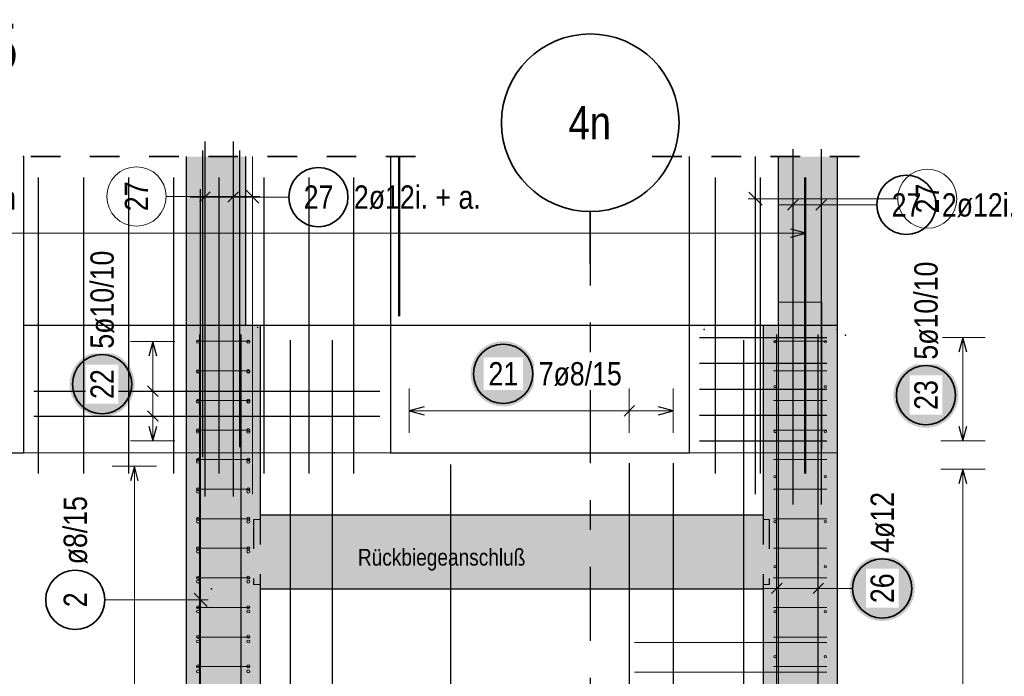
# Model space of a CAD drawing. Header units: millimetres. Extents: x -4 to 30.7, y -2.9 to 30.7.
# Tile 23 of 39: x 13.8 to 17.1, y 3.1 to 5.3. Entities that reach past the tile are written whole.
import ezdxf
from ezdxf.enums import TextEntityAlignment as Align

# ---------------------------------------------------------------- set-up
doc = ezdxf.new("R2010")
doc.units = ezdxf.units.MM
doc.linetypes.add('DASHDOTX2', pattern=[2, 1, -0.5, 0, -0.5])
doc.linetypes.add('HIDDEN', pattern=[0.375, 0.25, -0.125])
for name, color, linetype, lineweight in [('Achsen', 7, 'Continuous', 20), ('Geschnittene Kanten', 7, 'Continuous', 20), ('nplo Bewehrung', 7, 'Continuous', 20), ('Schraffuren', 7, 'Continuous', 20)]:
    doc.layers.add(name, color=color, linetype=linetype, lineweight=lineweight)
doc.styles.add('Arial Narrow', font='ARIALN.TTF')
doc.linetypes.add('STRAKON_Linetype_13', pattern='A,15,[130,ltypeshp.shx,S=1.875,R=-30,X=0,Y=0],-1.875,[130,ltypeshp.shx,S=1.875,R=-30,X=0,Y=0]', length=16.875)

msp = doc.modelspace()

# ---------------------------------------------------------------- hatches: boundary and pattern name
at = {"lineweight": 25, "true_color": 0xcef2bf}
for points in [[(14.600077, 0.888135), (14.600077, 4.289473), (14.350077, 4.289473), (14.350077, 0.888135)], [(16.300085, 0.888135), (16.550085, 0.888135), (16.550085, 4.289437), (16.300085, 4.289437)], [(14.600077, 3.398135), (16.300085, 3.398135), (16.300085, 3.648135), (14.600077, 3.648135)]]:
    msp.add_hatch(color=254, dxfattribs=at).paths.add_polyline_path(points)
at = {"lineweight": 25, "true_color": 0xffffff}
for points in [[(15.531297, 4.125), (15.53123, 4.128839), (15.531029, 4.132673), (15.530695, 4.136498), (15.530227, 4.140309), (15.529626, 4.144101), (15.528894, 4.14787), (15.52803, 4.151611), (15.527036, 4.15532), (15.525914, 4.158992), (15.524664, 4.162622), (15.523288, 4.166207), (15.521787, 4.169741), (15.520165, 4.173221), (15.518422, 4.176642), (15.51656, 4.18), (15.514583, 4.183291), (15.512491, 4.186511), (15.510289, 4.189656), (15.507979, 4.192723), (15.505562, 4.195707), (15.503043, 4.198604), (15.500425, 4.201412), (15.49771, 4.204127), (15.494902, 4.206746), (15.492004, 4.209265), (15.48902, 4.211681), (15.485954, 4.213992), (15.482809, 4.216194), (15.479588, 4.218285), (15.476297, 4.220263), (15.472939, 4.222124), (15.469518, 4.223867), (15.466038, 4.22549), (15.462504, 4.22699), (15.45892, 4.228366), (15.455289, 4.229616), (15.451617, 4.230739), (15.447909, 4.231733), (15.444168, 4.232596), (15.440399, 4.233329), (15.436606, 4.233929), (15.432795, 4.234397), (15.428971, 4.234732), (15.425136, 4.234933), (15.421297, 4.235), (15.417458, 4.234933), (15.413624, 4.234732), (15.409799, 4.234397), (15.405988, 4.233929), (15.402196, 4.233329), (15.398427, 4.232596), (15.394686, 4.231733), (15.390977, 4.230739), (15.387305, 4.229616), (15.383675, 4.228366), (15.380091, 4.22699), (15.376556, 4.22549), (15.373077, 4.223867), (15.369655, 4.222124), (15.366297, 4.220263), (15.363006, 4.218285), (15.359786, 4.216194), (15.356641, 4.213992), (15.353575, 4.211681), (15.350591, 4.209265), (15.347693, 4.206746), (15.344885, 4.204127), (15.34217, 4.201412), (15.339551, 4.198604), (15.337032, 4.195707), (15.334616, 4.192723), (15.332305, 4.189656), (15.330103, 4.186511), (15.328012, 4.183291), (15.326035, 4.18), (15.324173, 4.176642), (15.32243, 4.173221), (15.320807, 4.169741), (15.319307, 4.166207), (15.317931, 4.162622), (15.316681, 4.158992), (15.315559, 4.15532), (15.314565, 4.151611), (15.313701, 4.14787), (15.312969, 4.144101), (15.312368, 4.140309), (15.3119, 4.136498), (15.311565, 4.132673), (15.311364, 4.128839), (15.311297, 4.125), (15.311364, 4.121161), (15.311565, 4.117327), (15.3119, 4.113502), (15.312368, 4.109691), (15.312969, 4.105899), (15.313701, 4.10213), (15.314565, 4.098389), (15.315559, 4.09468), (15.316681, 4.091008), (15.317931, 4.087378), (15.319307, 4.083793), (15.320807, 4.080259), (15.32243, 4.076779), (15.324173, 4.073358), (15.326035, 4.07), (15.328012, 4.066709), (15.330103, 4.063489), (15.332305, 4.060344), (15.334616, 4.057277), (15.337032, 4.054293), (15.339551, 4.051396), (15.34217, 4.048588), (15.344885, 4.045873), (15.347693, 4.043254), (15.350591, 4.040735), (15.353575, 4.038319), (15.356641, 4.036008), (15.359786, 4.033806), (15.363006, 4.031715), (15.366297, 4.029737), (15.369655, 4.027876), (15.373077, 4.026133), (15.376556, 4.02451), (15.380091, 4.02301), (15.383675, 4.021634), (15.387305, 4.020384), (15.390977, 4.019261), (15.394686, 4.018267), (15.398427, 4.017404), (15.402196, 4.016671), (15.405988, 4.016071), (15.409799, 4.015603), (15.413624, 4.015268), (15.417458, 4.015067), (15.421297, 4.015), (15.425136, 4.015067), (15.428971, 4.015268), (15.432795, 4.015603), (15.436606, 4.016071), (15.440399, 4.016671), (15.444168, 4.017404), (15.447909, 4.018267), (15.451617, 4.019261), (15.455289, 4.020384), (15.45892, 4.021634), (15.462504, 4.02301), (15.466038, 4.02451), (15.469518, 4.026133), (15.472939, 4.027876), (15.476297, 4.029737), (15.479588, 4.031715), (15.482809, 4.033806), (15.485954, 4.036008), (15.48902, 4.038319), (15.492004, 4.040735), (15.494902, 4.043254), (15.49771, 4.045873), (15.500425, 4.048588), (15.503043, 4.051396), (15.505562, 4.054293), (15.507979, 4.057277), (15.510289, 4.060344), (15.512491, 4.063489), (15.514583, 4.066709), (15.51656, 4.07), (15.518422, 4.073358), (15.520165, 4.076779), (15.521787, 4.080259), (15.523288, 4.083793), (15.524664, 4.087378), (15.525914, 4.091008), (15.527036, 4.09468), (15.52803, 4.098389), (15.528894, 4.10213), (15.529626, 4.105899), (15.530227, 4.109691), (15.530695, 4.113502), (15.531029, 4.117327)], [(14.175984, 4.089825), (14.175917, 4.093664), (14.175716, 4.097498), (14.175381, 4.101323), (14.174914, 4.105134), (14.174313, 4.108926), (14.17358, 4.112695), (14.172717, 4.116436), (14.171723, 4.120145), (14.1706, 4.123817), (14.16935, 4.127447), (14.167974, 4.131032), (14.166474, 4.134566), (14.164851, 4.138046), (14.163108, 4.141467), (14.161247, 4.144825), (14.159269, 4.148116), (14.157178, 4.151336), (14.154976, 4.154481), (14.152665, 4.157548), (14.150249, 4.160531), (14.14773, 4.163429), (14.145111, 4.166237), (14.142396, 4.168952), (14.139588, 4.171571), (14.136691, 4.17409), (14.133707, 4.176506), (14.13064, 4.178817), (14.127495, 4.181019), (14.124275, 4.18311), (14.120984, 4.185088), (14.117626, 4.186949), (14.114205, 4.188692), (14.110725, 4.190315), (14.107191, 4.191815), (14.103606, 4.193191), (14.099976, 4.194441), (14.096304, 4.195564), (14.092595, 4.196557), (14.088854, 4.197421), (14.085085, 4.198154), (14.081293, 4.198754), (14.077482, 4.199222), (14.073657, 4.199557), (14.069823, 4.199758), (14.065984, 4.199825), (14.062145, 4.199758), (14.058311, 4.199557), (14.054486, 4.199222), (14.050675, 4.198754), (14.046883, 4.198154), (14.043114, 4.197421), (14.039373, 4.196557), (14.035664, 4.195564), (14.031992, 4.194441), (14.028362, 4.193191), (14.024777, 4.191815), (14.021243, 4.190315), (14.017763, 4.188692), (14.014342, 4.186949), (14.010984, 4.185088), (14.007693, 4.18311), (14.004473, 4.181019), (14.001328, 4.178817), (13.998261, 4.176506), (13.995277, 4.17409), (13.99238, 4.171571), (13.989572, 4.168952), (13.986857, 4.166237), (13.984238, 4.163429), (13.981719, 4.160531), (13.979303, 4.157548), (13.976992, 4.154481), (13.97479, 4.151336), (13.972699, 4.148116), (13.970721, 4.144825), (13.96886, 4.141467), (13.967117, 4.138046), (13.965494, 4.134566), (13.963994, 4.131032), (13.962618, 4.127447), (13.961368, 4.123817), (13.960245, 4.120145), (13.959252, 4.116436), (13.958388, 4.112695), (13.957655, 4.108926), (13.957055, 4.105134), (13.956587, 4.101323), (13.956252, 4.097498), (13.956051, 4.093664), (13.955984, 4.089825), (13.956051, 4.085986), (13.956252, 4.082152), (13.956587, 4.078327), (13.957055, 4.074516), (13.957655, 4.070724), (13.958388, 4.066955), (13.959252, 4.063213), (13.960245, 4.059505), (13.961368, 4.055833), (13.962618, 4.052203), (13.963994, 4.048618), (13.965494, 4.045084), (13.967117, 4.041604), (13.96886, 4.038183), (13.970721, 4.034825), (13.972699, 4.031534), (13.97479, 4.028314), (13.976992, 4.025168), (13.979303, 4.022102), (13.981719, 4.019118), (13.984238, 4.01622), (13.986857, 4.013412), (13.989572, 4.010697), (13.99238, 4.008079), (13.995277, 4.00556), (13.998261, 4.003144), (14.001328, 4.000833), (14.004473, 3.998631), (14.007693, 3.99654), (14.010984, 3.994562), (14.014342, 3.992701), (14.017763, 3.990957), (14.021243, 3.989335), (14.024777, 3.987835), (14.028362, 3.986459), (14.031992, 3.985209), (14.035664, 3.984086), (14.039373, 3.983092), (14.043114, 3.982229), (14.046883, 3.981496), (14.050675, 3.980895), (14.054486, 3.980427), (14.058311, 3.980093), (14.062145, 3.979892), (14.065984, 3.979825), (14.069823, 3.979892), (14.073657, 3.980093), (14.077482, 3.980427), (14.081293, 3.980895), (14.085085, 3.981496), (14.088854, 3.982229), (14.092595, 3.983092), (14.096304, 3.984086), (14.099976, 3.985209), (14.103606, 3.986459), (14.107191, 3.987835), (14.110725, 3.989335), (14.114205, 3.990957), (14.117626, 3.992701), (14.120984, 3.994562), (14.124275, 3.99654), (14.127495, 3.998631), (14.13064, 4.000833), (14.133707, 4.003144), (14.136691, 4.00556), (14.139588, 4.008079), (14.142396, 4.010697), (14.145111, 4.013412), (14.14773, 4.01622), (14.150249, 4.019118), (14.152665, 4.022102), (14.154976, 4.025168), (14.157178, 4.028314), (14.159269, 4.031534), (14.161247, 4.034825), (14.163108, 4.038183), (14.164851, 4.041604), (14.166474, 4.045084), (14.167974, 4.048618), (14.16935, 4.052203), (14.1706, 4.055833), (14.171723, 4.059505), (14.172717, 4.063213), (14.17358, 4.066955), (14.174313, 4.070724), (14.174914, 4.074516), (14.175381, 4.078327), (14.175716, 4.082152)], [(16.96, 4.052748), (16.959933, 4.056587), (16.959732, 4.060421), (16.959397, 4.064246), (16.958929, 4.068057), (16.958329, 4.071849), (16.957596, 4.075618), (16.956733, 4.079359), (16.955739, 4.083068), (16.954616, 4.086739), (16.953366, 4.09037), (16.95199, 4.093954), (16.95049, 4.097489), (16.948867, 4.100968), (16.947124, 4.104389), (16.945263, 4.107748), (16.943285, 4.111039), (16.941194, 4.114259), (16.938992, 4.117404), (16.936681, 4.12047), (16.934265, 4.123454), (16.931746, 4.126352), (16.929127, 4.12916), (16.926412, 4.131875), (16.923604, 4.134494), (16.920707, 4.137012), (16.917723, 4.139429), (16.914656, 4.141739), (16.911511, 4.143942), (16.908291, 4.146033), (16.905, 4.14801), (16.901642, 4.149872), (16.898221, 4.151615), (16.894741, 4.153238), (16.891207, 4.154738), (16.887622, 4.156114), (16.883992, 4.157364), (16.88032, 4.158486), (16.876611, 4.15948), (16.87287, 4.160344), (16.869101, 4.161076), (16.865309, 4.161677), (16.861498, 4.162145), (16.857673, 4.16248), (16.853839, 4.162681), (16.85, 4.162748), (16.846161, 4.162681), (16.842327, 4.16248), (16.838502, 4.162145), (16.834691, 4.161677), (16.830899, 4.161076), (16.82713, 4.160344), (16.823389, 4.15948), (16.81968, 4.158486), (16.816008, 4.157364), (16.812378, 4.156114), (16.808793, 4.154738), (16.805259, 4.153238), (16.801779, 4.151615), (16.798358, 4.149872), (16.795, 4.14801), (16.791709, 4.146033), (16.788489, 4.143942), (16.785344, 4.141739), (16.782277, 4.139429), (16.779293, 4.137012), (16.776396, 4.134494), (16.773588, 4.131875), (16.770873, 4.12916), (16.768254, 4.126352), (16.765735, 4.123454), (16.763319, 4.12047), (16.761008, 4.117404), (16.758806, 4.114259), (16.756715, 4.111039), (16.754737, 4.107748), (16.752876, 4.104389), (16.751133, 4.100968), (16.74951, 4.097489), (16.74801, 4.093954), (16.746634, 4.09037), (16.745384, 4.086739), (16.744261, 4.083068), (16.743267, 4.079359), (16.742404, 4.075618), (16.741671, 4.071849), (16.741071, 4.068057), (16.740603, 4.064246), (16.740268, 4.060421), (16.740067, 4.056587), (16.74, 4.052748), (16.740067, 4.048909), (16.740268, 4.045074), (16.740603, 4.041249), (16.741071, 4.037439), (16.741671, 4.033646), (16.742404, 4.029877), (16.743267, 4.026136), (16.744261, 4.022427), (16.745384, 4.018756), (16.746634, 4.015125), (16.74801, 4.011541), (16.74951, 4.008007), (16.751133, 4.004527), (16.752876, 4.001106), (16.754737, 3.997748), (16.756715, 3.994456), (16.758806, 3.991236), (16.761008, 3.988091), (16.763319, 3.985025), (16.765735, 3.982041), (16.768254, 3.979143), (16.770873, 3.976335), (16.773588, 3.97362), (16.776396, 3.971002), (16.779293, 3.968483), (16.782277, 3.966066), (16.785344, 3.963756), (16.788489, 3.961553), (16.791709, 3.959462), (16.795, 3.957485), (16.798358, 3.955623), (16.801779, 3.95388), (16.805259, 3.952258), (16.808793, 3.950757), (16.812378, 3.949381), (16.816008, 3.948131), (16.81968, 3.947009), (16.823389, 3.946015), (16.82713, 3.945151), (16.830899, 3.944419), (16.834691, 3.943818), (16.838502, 3.94335), (16.842327, 3.943016), (16.846161, 3.942815), (16.85, 3.942748), (16.853839, 3.942815), (16.857673, 3.943016), (16.861498, 3.94335), (16.865309, 3.943818), (16.869101, 3.944419), (16.87287, 3.945151), (16.876611, 3.946015), (16.88032, 3.947009), (16.883992, 3.948131), (16.887622, 3.949381), (16.891207, 3.950757), (16.894741, 3.952258), (16.898221, 3.95388), (16.901642, 3.955623), (16.905, 3.957485), (16.908291, 3.959462), (16.911511, 3.961553), (16.914656, 3.963756), (16.917723, 3.966066), (16.920707, 3.968483), (16.923604, 3.971002), (16.926412, 3.97362), (16.929127, 3.976335), (16.931746, 3.979143), (16.934265, 3.982041), (16.936681, 3.985025), (16.938992, 3.988091), (16.941194, 3.991236), (16.943285, 3.994456), (16.945263, 3.997748), (16.947124, 4.001106), (16.948867, 4.004527), (16.95049, 4.008007), (16.95199, 4.011541), (16.953366, 4.015125), (16.954616, 4.018756), (16.955739, 4.022427), (16.956733, 4.026136), (16.957596, 4.029877), (16.958329, 4.033646), (16.958929, 4.037439), (16.959397, 4.041249), (16.959732, 4.045074)], [(16.812266, 3.4), (16.812199, 3.403839), (16.811998, 3.407673), (16.811664, 3.411498), (16.811196, 3.415309), (16.810595, 3.419101), (16.809863, 3.42287), (16.808999, 3.426611), (16.808005, 3.43032), (16.806883, 3.433992), (16.805633, 3.437622), (16.804257, 3.441207), (16.802756, 3.444741), (16.801134, 3.448221), (16.799391, 3.451642), (16.797529, 3.455), (16.795552, 3.458291), (16.793461, 3.461511), (16.791258, 3.464656), (16.788948, 3.467723), (16.786531, 3.470707), (16.784012, 3.473604), (16.781394, 3.476412), (16.778679, 3.479127), (16.775871, 3.481746), (16.772973, 3.484265), (16.769989, 3.486681), (16.766923, 3.488992), (16.763778, 3.491194), (16.760558, 3.493285), (16.757266, 3.495263), (16.753908, 3.497124), (16.750487, 3.498867), (16.747007, 3.50049), (16.743473, 3.50199), (16.739889, 3.503366), (16.736258, 3.504616), (16.732587, 3.505739), (16.728878, 3.506733), (16.725137, 3.507596), (16.721368, 3.508329), (16.717575, 3.508929), (16.713765, 3.509397), (16.70994, 3.509732), (16.706105, 3.509933), (16.702266, 3.51), (16.698427, 3.509933), (16.694593, 3.509732), (16.690768, 3.509397), (16.686957, 3.508929), (16.683165, 3.508329), (16.679396, 3.507596), (16.675655, 3.506733), (16.671946, 3.505739), (16.668275, 3.504616), (16.664644, 3.503366), (16.66106, 3.50199), (16.657525, 3.50049), (16.654046, 3.498867), (16.650625, 3.497124), (16.647266, 3.495263), (16.643975, 3.493285), (16.640755, 3.491194), (16.63761, 3.488992), (16.634544, 3.486681), (16.63156, 3.484265), (16.628662, 3.481746), (16.625854, 3.479127), (16.623139, 3.476412), (16.62052, 3.473604), (16.618002, 3.470707), (16.615585, 3.467723), (16.613275, 3.464656), (16.611072, 3.461511), (16.608981, 3.458291), (16.607004, 3.455), (16.605142, 3.451642), (16.603399, 3.448221), (16.601776, 3.444741), (16.600276, 3.441207), (16.5989, 3.437622), (16.59765, 3.433992), (16.596528, 3.43032), (16.595534, 3.426611), (16.59467, 3.42287), (16.593938, 3.419101), (16.593337, 3.415309), (16.592869, 3.411498), (16.592534, 3.407673), (16.592333, 3.403839), (16.592266, 3.4), (16.592333, 3.396161), (16.592534, 3.392327), (16.592869, 3.388502), (16.593337, 3.384691), (16.593938, 3.380899), (16.59467, 3.37713), (16.595534, 3.373389), (16.596528, 3.36968), (16.59765, 3.366008), (16.5989, 3.362378), (16.600276, 3.358793), (16.601776, 3.355259), (16.603399, 3.351779), (16.605142, 3.348358), (16.607004, 3.345), (16.608981, 3.341709), (16.611072, 3.338489), (16.613275, 3.335344), (16.615585, 3.332277), (16.618002, 3.329293), (16.62052, 3.326396), (16.623139, 3.323588), (16.625854, 3.320873), (16.628662, 3.318254), (16.63156, 3.315735), (16.634544, 3.313319), (16.63761, 3.311008), (16.640755, 3.308806), (16.643975, 3.306715), (16.647266, 3.304737), (16.650625, 3.302876), (16.654046, 3.301133), (16.657525, 3.29951), (16.66106, 3.29801), (16.664644, 3.296634), (16.668275, 3.295384), (16.671946, 3.294261), (16.675655, 3.293267), (16.679396, 3.292404), (16.683165, 3.291671), (16.686957, 3.291071), (16.690768, 3.290603), (16.694593, 3.290268), (16.698427, 3.290067), (16.702266, 3.29), (16.706105, 3.290067), (16.70994, 3.290268), (16.713765, 3.290603), (16.717575, 3.291071), (16.721368, 3.291671), (16.725137, 3.292404), (16.728878, 3.293267), (16.732587, 3.294261), (16.736258, 3.295384), (16.739889, 3.296634), (16.743473, 3.29801), (16.747007, 3.29951), (16.750487, 3.301133), (16.753908, 3.302876), (16.757266, 3.304737), (16.760558, 3.306715), (16.763778, 3.308806), (16.766923, 3.311008), (16.769989, 3.313319), (16.772973, 3.315735), (16.775871, 3.318254), (16.778679, 3.320873), (16.781394, 3.323588), (16.784012, 3.326396), (16.786531, 3.329293), (16.788948, 3.332277), (16.791258, 3.335344), (16.793461, 3.338489), (16.795552, 3.341709), (16.797529, 3.345), (16.799391, 3.348358), (16.801134, 3.351779), (16.802756, 3.355259), (16.804257, 3.358793), (16.805633, 3.362378), (16.806883, 3.366008), (16.808005, 3.36968), (16.808999, 3.373389), (16.809863, 3.37713), (16.810595, 3.380899), (16.811196, 3.384691), (16.811664, 3.388502), (16.811998, 3.392327)]]:
    msp.add_hatch(color=7, dxfattribs=at).paths.add_polyline_path(points)
at = {"lineweight": 25, "true_color": 0xcccccc}
for points in [[(14.578077, 3.413135), (14.600077, 3.413135), (14.600077, 3.633135), (14.578077, 3.633135)], [(16.320085, 3.633135), (16.320085, 3.413135), (16.300085, 3.413135), (16.300085, 3.633135)]]:
    msp.add_hatch(color=254, dxfattribs=at).paths.add_polyline_path(points)
at = {"layer": 'Schraffuren', "lineweight": 25, "true_color": 0xd7ffd7}
for points in [[(14.350077, 4.289689), (14.550077, 4.289689), (14.550077, 4.85901), (14.350077, 4.85901)], [(16.550087, 4.288135), (16.550085, 4.85901), (16.350085, 4.85901), (16.350085, 4.288135)]]:
    msp.add_hatch(color=254, dxfattribs=at).paths.add_polyline_path(points)

# ---------------------------------------------------------------- linework, layer by layer
at = {"color": 3, "linetype": 'Continuous', "lineweight": 25}
for p, q in [((14.413151, 4.909937), (14.413151, 3.709937)), ((14.509087, 4.909937), (14.509087, 3.709937)), ((14.405458, 4.879425), (14.405458, 3.843635)), ((14.530195, 4.879425), (14.530195, 3.876793)), ((15.040077, 4.85901), (15.040077, 4.289155)), ((16.050077, 4.85901), (16.050077, 4.289511)), ((16.274085, 3.717902), (16.274085, 4.85901)), ((16.4, 4.883496), (16.4, 3.683496)), ((16.495937, 4.883496), (16.495937, 3.683496)), ((13.851391, 3.788135), (13.851391, 4.788135)), ((14.003874, 3.788135), (14.003874, 4.788135)), ((14.156357, 3.788135), (14.156357, 4.788135)), ((14.308839, 3.788135), (14.308839, 4.788135)), ((14.461322, 3.788135), (14.461322, 4.788135)), ((14.613805, 3.788135), (14.613805, 4.788135)), ((14.766288, 3.788135), (14.766288, 4.788135)), ((14.916288, 3.788135), (14.916288, 4.788135)), ((16.138634, 3.788135), (16.138634, 4.788135)), ((16.291116, 3.788135), (16.291116, 4.788135)), ((16.441116, 3.788135), (16.441116, 4.788135)), ((16.443599, 3.788135), (16.443599, 4.788135)), ((14.430828, 4.739649), (14.395473, 4.704294)), ((14.399077, 0.898135), (14.399077, 4.748135)), ((14.526765, 4.739649), (14.491409, 4.704294)), ((16.417678, 4.713208), (16.382322, 4.677853)), ((16.513614, 4.713208), (16.478259, 4.677853)), ((15.715603, 4.496635), (15.715603, 4.673035)), ((16.443599, 4.6), (16.393599, 4.613397)), ((16.393599, 4.586603), (16.443599, 4.6)), ((13.800085, 4.288717), (13.800085, 4.288135)), ((13.800085, 4.288135), (13.800085, 3.858135)), ((14.550077, 4.289689), (14.550077, 4.289688)), ((14.600077, 4.289751), (15.040077, 4.289751)), ((14.600077, 4.289751), (14.600077, 4.289544)), ((14.600077, 4.289544), (14.600077, 4.289473)), ((15.040077, 4.289751), (16.050077, 4.289751)), ((15.040077, 4.289155), (15.040077, 3.858135)), ((16.050077, 4.289751), (16.300085, 4.289751)), ((16.050077, 4.289511), (16.050077, 3.858135)), ((16.300085, 4.289688), (16.300085, 4.289501)), ((16.300085, 4.289501), (16.300085, 4.289473)), ((14.237343, 4.234142), (14.223946, 4.184142)), ((14.250741, 4.184142), (14.237343, 4.234142)), ((14.396077, 0.898135), (14.396077, 4.258202)), ((14.396077, 0.898135), (14.396077, 4.258202)), ((14.536077, 0.898135), (14.536077, 4.258202)), ((14.536077, 0.898135), (14.536077, 4.258202)), ((14.703068, 0.888135), (14.703068, 4.238135)), ((14.844572, 0.888135), (14.844572, 4.238135)), ((16.085085, 4.248135), (16.515085, 4.248135)), ((16.234745, 0.888135), (16.234745, 4.238135)), ((16.346085, 0.898135), (16.346085, 4.258202)), ((16.346085, 0.898135), (16.346085, 4.258202)), ((16.486085, 0.898135), (16.486085, 4.258202)), ((16.486085, 0.898135), (16.486085, 4.258202)), ((16.975, 4.248135), (16.961603, 4.198135)), ((16.988397, 4.198135), (16.975, 4.248135)), ((16.085085, 4.160635), (16.515086, 4.160635)), ((13.83508, 4.066139), (15.005077, 4.066139)), ((14.255021, 4.048461), (14.219666, 4.083816)), ((16.085086, 4.073135), (16.515086, 4.073135)), ((14.255021, 3.964459), (14.219666, 3.999815)), ((15.154088, 4.013397), (15.104088, 4)), ((15.104088, 4), (15.154088, 3.986603)), ((15.829735, 3.982322), (15.86509, 4.017678)), ((15.996077, 4), (15.946077, 4.013397)), ((15.946077, 3.986603), (15.996077, 4)), ((13.83508, 3.982137), (15.005077, 3.982137)), ((16.085086, 3.985635), (16.515087, 3.985635)), ((14.223946, 3.948135), (14.237343, 3.898135)), ((14.237343, 3.898135), (14.250741, 3.948135)), ((16.961603, 3.948135), (16.975, 3.898135)), ((16.975, 3.898135), (16.988397, 3.948135)), ((16.085087, 3.898135), (16.515087, 3.898135)), ((12.60008, 3.858135), (13.80008, 3.858135)), ((15.040077, 3.858135), (16.050077, 3.858135)), ((14.17497, 3.813135), (14.161573, 3.763135)), ((14.188367, 3.763135), (14.17497, 3.813135)), ((15.244411, 0.888135), (15.244411, 3.818135)), ((15.847413, 3.823135), (15.847413, 0.911135)), ((15.996077, 3.823135), (15.996077, 0.911135)), ((16.975, 3.803135), (16.961603, 3.753135)), ((16.988397, 3.753135), (16.975, 3.803135)), ((16.328407, 3.382322), (16.363763, 3.417678)), ((16.328407, 3.382322), (16.363763, 3.417678)), ((16.468407, 3.382322), (16.503763, 3.417678)), ((16.468407, 3.382322), (16.503763, 3.417678)), ((14.421175, 3.339181), (14.37698, 3.383375))]:
    msp.add_line(p, q, dxfattribs=at)
at = {"color": 2, "linetype": 'HIDDEN', "lineweight": 35, "ltscale": 0.25}
for p, q in [((12.02508, 4.85901), (15.165077, 4.85901)), ((15.925077, 4.85901), (16.675085, 4.85901))]:
    msp.add_line(p, q, dxfattribs=at)
at = {"color": 9, "linetype": 'Continuous', "lineweight": 0}
for p, q in [((14.574077, 3.717982), (14.574077, 4.85901)), ((14.596175, 4.701881), (14.55198, 4.746075)), ((16.251988, 4.738577), (16.296182, 4.694383)), ((14.28211, 4.723978), (14.599077, 4.723978)), ((16.754623, 4.71648), (16.249085, 4.71648)), ((13.80008, 3.858135), (15.040077, 3.858135)), ((16.050077, 3.858135), (16.550087, 3.858135))]:
    msp.add_line(p, q, dxfattribs=at)
at = {"color": 5, "linetype": 'Continuous', "lineweight": 18}
for p, q in [((14.413151, 4.796972), (14.413151, 4.646972)), ((14.509087, 4.796972), (14.509087, 4.646972)), ((16.4, 4.770531), (16.4, 4.620531)), ((16.495937, 4.770531), (16.495937, 4.620531)), ((14.363151, 4.721972), (14.559087, 4.721972)), ((14.696896, 4.721972), (14.559087, 4.721972)), ((16.35, 4.695531), (16.545937, 4.695531)), ((16.683746, 4.695531), (16.545937, 4.695531)), ((16.443599, 4.525), (16.443599, 4.675)), ((12.17408, 4.6), (16.443599, 4.6)), ((14.312343, 4.234142), (14.162343, 4.234142)), ((14.237343, 4.234142), (14.237343, 3.898135)), ((17.05, 4.248135), (16.9, 4.248135)), ((16.975, 4.248135), (16.975, 3.898135)), ((14.312343, 4.066139), (14.162343, 4.066139)), ((15.104088, 4.075), (15.104088, 3.925)), ((15.847413, 3.925), (15.847413, 4.075)), ((15.996077, 3.925), (15.996077, 4.075)), ((15.996077, 4), (15.104088, 4)), ((14.312343, 3.982137), (14.162343, 3.982137)), ((14.162343, 3.898135), (14.312343, 3.898135)), ((16.9, 3.898135), (17.05, 3.898135)), ((14.24997, 3.813135), (14.09997, 3.813135)), ((14.17497, 3.813135), (14.17497, 0.973138)), ((17.05, 3.803135), (16.9, 3.803135)), ((16.975, 3.803135), (16.975, 1.058137)), ((14.600077, 3.633135), (14.578077, 3.633135)), ((16.300085, 3.633135), (16.320085, 3.633135)), ((16.346085, 3.325), (16.346085, 3.475)), ((16.346085, 3.325), (16.346085, 3.475)), ((16.486085, 3.325), (16.486085, 3.475)), ((16.486085, 3.325), (16.486085, 3.475)), ((14.578077, 3.413135), (14.600077, 3.413135)), ((16.536085, 3.4), (16.296085, 3.4)), ((16.320085, 3.413135), (16.300085, 3.413135)), ((16.602266, 3.4), (16.536085, 3.4)), ((14.075417, 3.361278), (14.424077, 3.361278))]:
    msp.add_line(p, q, dxfattribs=at)
at = {"color": 3, "linetype": 'HIDDEN', "lineweight": 25, "ltscale": 0.25}
for p, q in [((12.60008, 4.288135), (13.80008, 4.288135)), ((14.350077, 4.289246), (14.600077, 4.289751)), ((14.350077, 4.288911), (14.600077, 4.288999)), ((16.300085, 4.289751), (16.550085, 4.289751)), ((16.300085, 4.289473), (16.300085, 4.289437)), ((16.350085, 4.289617), (16.550085, 4.289688)), ((14.578077, 3.633135), (14.578077, 3.413135)), ((14.600077, 3.648135), (14.600077, 3.398135)), ((16.300085, 3.648135), (16.300085, 3.398135)), ((16.320085, 3.633135), (16.320085, 3.413135))]:
    msp.add_line(p, q, dxfattribs=at)
at = {"color": 6, "linetype": 'STRAKON_Linetype_13', "lineweight": 13, "ltscale": 0.01}
for p, q in [((14.600077, 4.289751), (14.350077, 4.289544)), ((14.600077, 4.288999), (15.040077, 4.289155)), ((16.050077, 4.289511), (16.350085, 4.289617))]:
    msp.add_line(p, q, dxfattribs=at)
at = {"color": 9, "linetype": 'Continuous', "lineweight": 0}
for centre, radius in [((13.80008, 4.85901), 0.00111), ((16.854623, 4.71648), 0.1), ((14.591379, 4.281706), 0.00111), ((16.050077, 4.288135), 0.00111), ((16.100078, 4.288135), 0.00111), ((16.100078, 4.274805), 0.00111), ((16.550077, 4.288135), 0.00111), ((16.550078, 4.274805), 0.00111), ((16.550085, 4.289437), 0.00111), ((16.550087, 4.288135), 0.00111), ((16.578229, 4.255265), 0.00111), ((14.850087, 3.858135), 0.00111), ((16.550078, 3.858135), 0.00111), ((14.435758, 3.398135), 0.00111), ((16.550085, 3.398135), 0.00111)]:
    msp.add_circle(centre, radius, dxfattribs=at)
at = {"color": 2, "linetype": 'Continuous', "lineweight": 35}
for centre in [(14.796896, 4.721972), (16.783746, 4.695531), (15.421297, 4.125), (14.065984, 4.089825), (16.85, 4.052748), (16.702266, 3.4), (13.975417, 3.361278)]:
    msp.add_circle(centre, 0.1, dxfattribs=at)
at = {"layer": 'Achsen', "color": 4, "linetype": 'Continuous', "lineweight": 50}
msp.add_line((15.070077, 4.85901), (15.070077, 4.319165), dxfattribs=at)
at = {"layer": 'Achsen', "color": 3, "linetype": 'DASHDOTX2', "lineweight": 25, "ltscale": 0.25}
for p, q in [((15.715568, 4.672985), (15.715688, -0.002339)), ((15.715598, 4.672985), (15.715718, -0.002339))]:
    msp.add_line(p, q, dxfattribs=at)
at = {"layer": 'Achsen', "color": 2, "linetype": 'Continuous', "lineweight": 35}
msp.add_circle((15.715568, 4.972985), 0.3, dxfattribs=at)
at = {"layer": 'Geschnittene Kanten', "color": 3, "linetype": 'Continuous', "lineweight": 25}
for p, q in [((14.350077, 4.85901), (14.350077, 4.289689)), ((14.550077, 4.85901), (14.550077, 4.289689)), ((16.350085, 4.85901), (16.350085, 4.288135)), ((16.550085, 4.85901), (16.550085, 4.288135)), ((14.350077, 4.289751), (14.550077, 4.289751)), ((14.350077, 4.289544), (14.350077, 0.888135)), ((14.350077, 4.289473), (14.600077, 4.289473)), ((14.600077, 4.289473), (14.600077, 3.648135)), ((16.300085, 4.289473), (16.550085, 4.289473)), ((16.300085, 4.289437), (16.300085, 3.648135)), ((16.550085, 4.288135), (16.550085, 0.888135)), ((14.600077, 3.648135), (16.300085, 3.648135)), ((14.600077, 3.398135), (16.300085, 3.398135)), ((14.600077, 3.398135), (14.600077, 0.888135)), ((16.300085, 3.398135), (16.300085, 0.888135))]:
    msp.add_line(p, q, dxfattribs=at)
at = {"layer": 'Geschnittene Kanten', "color": 6, "linetype": 'STRAKON_Linetype_13', "lineweight": 13, "ltscale": 0.01}
msp.add_line((16.350085, 4.288135), (16.550085, 4.288135), dxfattribs=at)
at = {"layer": 'nplo Bewehrung', "color": 9, "linetype": 'Continuous', "lineweight": 0}
for p, q in [((14.399077, 0.898135), (14.399077, 4.748135)), ((14.399077, 0.898135), (14.399077, 4.748135)), ((16.352085, 1.013135), (16.352086, 4.366701)), ((16.352086, 4.366701), (16.498086, 4.366701)), ((16.498086, 4.366701), (16.498086, 3.871267)), ((14.385077, 4.234715), (14.565081, 4.234715)), ((16.335085, 4.234715), (16.515085, 4.234715)), ((14.385077, 4.134822), (14.565081, 4.134822)), ((16.335085, 4.134822), (16.515085, 4.134822)), ((14.385077, 4.034928), (14.565081, 4.034928)), ((16.335085, 4.034928), (16.515085, 4.034928)), ((14.385077, 3.935035), (14.565081, 3.935035)), ((16.335085, 3.935035), (16.515085, 3.935035)), ((14.385077, 3.835142), (14.565081, 3.835142)), ((16.335085, 3.835142), (16.515085, 3.835142)), ((14.385077, 3.735248), (14.565081, 3.735248)), ((16.335085, 3.735248), (16.515085, 3.735248)), ((14.385077, 3.635355), (14.565081, 3.635355)), ((16.335085, 3.635355), (16.515085, 3.635355)), ((14.385077, 3.535462), (14.565081, 3.535462)), ((16.335085, 3.535462), (16.515085, 3.535462)), ((14.385077, 3.435569), (14.565081, 3.435569)), ((16.335085, 3.435569), (16.515085, 3.435569)), ((14.385077, 3.335675), (14.565081, 3.335675)), ((16.335085, 3.335675), (16.515085, 3.335675)), ((14.385077, 3.235782), (14.565081, 3.235782)), ((16.335085, 3.235782), (16.515085, 3.235782)), ((15.865085, 3.217315), (16.515085, 3.217315)), ((14.385077, 3.135889), (14.565081, 3.135889)), ((16.335085, 3.135889), (16.515085, 3.135889)), ((15.865085, 3.117125), (16.515085, 3.117125))]:
    msp.add_line(p, q, dxfattribs=at)
for centre, radius in [((14.390077, 4.23348), 0.005), ((14.390077, 4.23348), 0.005), ((14.390077, 4.233197), 0.005), ((14.390077, 4.233197), 0.005), ((14.560077, 4.233919), 0.005), ((14.560077, 4.233919), 0.005), ((14.560078, 4.233197), 0.005), ((14.560078, 4.233197), 0.005), ((16.340085, 4.23354), 0.004), ((16.340085, 4.23354), 0.004), ((16.510085, 4.233135), 0.004), ((16.510085, 4.233135), 0.004), ((14.390077, 4.133744), 0.005), ((14.390077, 4.133744), 0.005), ((14.390077, 4.131945), 0.005), ((14.390077, 4.131945), 0.005), ((14.560077, 4.134182), 0.005), ((14.560077, 4.134182), 0.005), ((14.560078, 4.131945), 0.005), ((14.560078, 4.131945), 0.005), ((16.340085, 4.081561), 0.004), ((16.340085, 4.081561), 0.004), ((16.510085, 4.081156), 0.004), ((16.510085, 4.081156), 0.004), ((14.390077, 4.034008), 0.005), ((14.390077, 4.034008), 0.005), ((14.390077, 4.030693), 0.005), ((14.390077, 4.030693), 0.005), ((14.560077, 4.034446), 0.005), ((14.560077, 4.034446), 0.005), ((14.560078, 4.030693), 0.005), ((14.560078, 4.030693), 0.005), ((14.390077, 3.934271), 0.005), ((14.390077, 3.934271), 0.005), ((14.390077, 3.929441), 0.005), ((14.390077, 3.929441), 0.005), ((14.560077, 3.934709), 0.005), ((14.560077, 3.934709), 0.005), ((14.560078, 3.929441), 0.005), ((14.560078, 3.929441), 0.005), ((16.340085, 3.929582), 0.004), ((16.340085, 3.929582), 0.004), ((16.510085, 3.929176), 0.004), ((16.510085, 3.929176), 0.004), ((14.390077, 3.834535), 0.005), ((14.390077, 3.834535), 0.005), ((14.390077, 3.828189), 0.005), ((14.390077, 3.828189), 0.005), ((14.560077, 3.834973), 0.005), ((14.560077, 3.834973), 0.005), ((14.560078, 3.828189), 0.005), ((14.560078, 3.828189), 0.005), ((16.340085, 3.777603), 0.004), ((16.340085, 3.777603), 0.004), ((16.510085, 3.777197), 0.004), ((16.510085, 3.777197), 0.004), ((14.390077, 3.734799), 0.005), ((14.390077, 3.734799), 0.005), ((14.390077, 3.726938), 0.005), ((14.390077, 3.726938), 0.005), ((14.560077, 3.735237), 0.005), ((14.560077, 3.735237), 0.005), ((14.560078, 3.726938), 0.005), ((14.560078, 3.726938), 0.005), ((14.390077, 3.635062), 0.005), ((14.390077, 3.635062), 0.005), ((14.390077, 3.625686), 0.005), ((14.390077, 3.625686), 0.005), ((14.560077, 3.6355), 0.005), ((14.560077, 3.6355), 0.005), ((14.560078, 3.625686), 0.005), ((14.560078, 3.625686), 0.005), ((16.340085, 3.625624), 0.004), ((16.340085, 3.625624), 0.004), ((16.510085, 3.625218), 0.004), ((16.510085, 3.625218), 0.004), ((14.390077, 3.535326), 0.005), ((14.390077, 3.535326), 0.005), ((14.390077, 3.524434), 0.005), ((14.390077, 3.524434), 0.005), ((14.560077, 3.535764), 0.005), ((14.560077, 3.535764), 0.005), ((14.560078, 3.524434), 0.005), ((14.560078, 3.524434), 0.005), ((16.340085, 3.473644), 0.004), ((16.340085, 3.473644), 0.004), ((16.510085, 3.473239), 0.004), ((16.510085, 3.473239), 0.004), ((14.390077, 3.43559), 0.005), ((14.390077, 3.43559), 0.005), ((14.390077, 3.423182), 0.005), ((14.390077, 3.423182), 0.005), ((14.560077, 3.436028), 0.005), ((14.560077, 3.436028), 0.005), ((14.560078, 3.423182), 0.005), ((14.560078, 3.423182), 0.005), ((14.390077, 3.335853), 0.005), ((14.390077, 3.335853), 0.005), ((14.560077, 3.336291), 0.005), ((14.560077, 3.336291), 0.005), ((14.390077, 3.32193), 0.005), ((14.390077, 3.32193), 0.005), ((14.560078, 3.32193), 0.005), ((14.560078, 3.32193), 0.005), ((16.340085, 3.321665), 0.004), ((16.340085, 3.321665), 0.004), ((16.510085, 3.321259), 0.004), ((16.510085, 3.321259), 0.004), ((14.390077, 3.236117), 0.005), ((14.390077, 3.236117), 0.005), ((14.560077, 3.236555), 0.005), ((14.560077, 3.236555), 0.005), ((14.390077, 3.220678), 0.005), ((14.390077, 3.220678), 0.005), ((14.560078, 3.220678), 0.005), ((14.560078, 3.220678), 0.005), ((16.340085, 3.169686), 0.004), ((16.340085, 3.169686), 0.004), ((16.510085, 3.16928), 0.004), ((16.510085, 3.16928), 0.004), ((14.390077, 3.136381), 0.005), ((14.390077, 3.136381), 0.005), ((14.560077, 3.136819), 0.005), ((14.560077, 3.136819), 0.005), ((14.390077, 3.119427), 0.005), ((14.390077, 3.119427), 0.005), ((14.560078, 3.119427), 0.005), ((14.560078, 3.119427), 0.005)]:
    msp.add_circle(centre, radius, dxfattribs=at)

# ---------------------------------------------------------------- texts
at = {"color": 1, "lineweight": 70, "style": 'Arial Narrow'}
msp.add_text('Schnitt 6 - 6   M. 1:25', height=0.1575, dxfattribs=at).set_placement((12.066224, 5.150116))
at = {"color": 3, "lineweight": 25, "style": 'Arial Narrow'}
msp.add_text('Rückbiegeanschluß', height=0.05625, dxfattribs=at).set_placement((14.930438, 3.477106))
at = {"color": 9, "lineweight": 0, "char_height": 0.07875, "attachment_point": 1, "rotation": 90, "line_spacing_factor": 0.9, "style": 'Arial Narrow'}
for insert in [(14.142735, 4.674365), (16.815248, 4.666867)]:
    msp.add_mtext('27', dxfattribs=dict(at, insert=insert))
at = {"color": 2, "lineweight": 35, "char_height": 0.07875, "attachment_point": 1, "line_spacing_factor": 0.9, "style": 'Arial Narrow'}
for s, insert in [('27', (14.747284, 4.761347)), ('2ø12i. + a.', (14.916896, 4.761347)), ('27', (16.734133, 4.734906)), ('2ø12i. + a.', (16.903746, 4.734906))]:
    msp.add_mtext(s, dxfattribs=dict(at, insert=insert))
at = {"color": 2, "lineweight": 35, "char_height": 0.07875, "attachment_point": 1, "rotation": 90, "line_spacing_factor": 0.9, "style": 'Arial Narrow'}
for s, insert in [('ø8/15', (13.936042, 3.481278)), ('2', (13.936042, 3.336472))]:
    msp.add_mtext(s, dxfattribs=dict(at, insert=insert))
at = {"layer": 'Achsen', "color": 4, "lineweight": 50, "style": 'Arial Narrow'}
msp.add_text('4n', height=0.1125, dxfattribs=at).set_placement((15.713968, 4.972985), align=Align.MIDDLE_CENTER)

# ---------------------------------------------------------------- next in the draw order: texts
at = {"color": 2, "lineweight": 35, "char_height": 0.07875, "attachment_point": 1, "line_spacing_factor": 0.9, "style": 'Arial Narrow', "bg_fill": 3, "box_fill_scale": 1.2, "bg_fill_color": 256, "bg_fill_true_color": 13158600, "bg_fill_transparency": 0}
for s, insert in [('15ø8/15 innen + außen', (12.840328, 4.757684)), ('21', (15.371685, 4.164375)), ('7ø8/15', (15.541297, 4.164375))]:
    msp.add_mtext(s, dxfattribs=dict(at, insert=insert))
at = {"color": 2, "lineweight": 35, "char_height": 0.07875, "attachment_point": 1, "rotation": 90, "line_spacing_factor": 0.9, "style": 'Arial Narrow', "bg_fill": 3, "box_fill_scale": 1.2, "bg_fill_color": 256, "bg_fill_true_color": 13158600, "bg_fill_transparency": 0}
for s, insert in [('5ø10/10', (14.026609, 4.209825)), ('5ø10/10', (16.810625, 4.172748)), ('22', (14.026609, 4.040212)), ('23', (16.810625, 4.003135)), ('4ø12', (16.662891, 3.52)), ('26', (16.662891, 3.350387))]:
    msp.add_mtext(s, dxfattribs=dict(at, insert=insert))

# ---------------------------------------------------------------- next in the draw order: linework, layer by layer
at = {"color": 3, "linetype": 'Continuous', "lineweight": 25}
for p, q in [((13.800085, 4.85901), (13.800085, 4.288717)), ((13.80008, 4.288717), (14.350077, 4.288911)), ((13.800107, 4.288135), (14.350077, 4.289246))]:
    msp.add_line(p, q, dxfattribs=at)
at = {"color": 9, "linetype": 'Continuous', "lineweight": 0}
msp.add_circle((14.18211, 4.723978), 0.1, dxfattribs=at)

doc.saveas('drawing.dxf')
